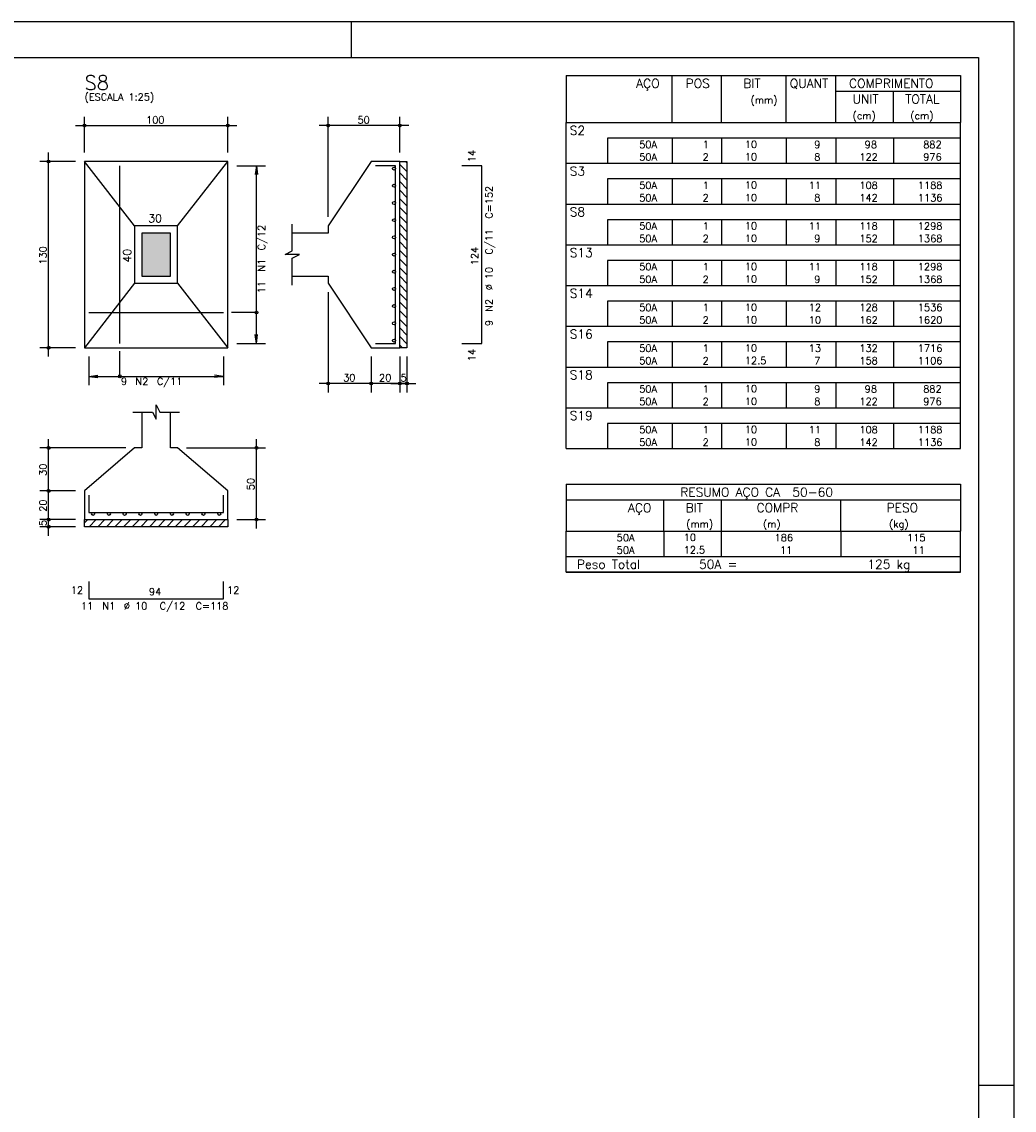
# Model space of a CAD drawing. Extents: x 0 to 84.1, y 0 to 59.4.
# Tile 6 of 6: x 56.4 to 84.1, y 29 to 59.4. Entities that reach past the tile are written whole.
import ezdxf

# ---------------------------------------------------------------- set-up
doc = ezdxf.new("R2010")
doc.units = 0
doc.header["$MEASUREMENT"] = 0
for name, color, linetype in [('1', 1, 'CONTINUOUS'), ('2', 2, 'CONTINUOUS'), ('3', 3, 'CONTINUOUS'), ('6', 6, 'CONTINUOUS'), ('7', 7, 'CONTINUOUS'), ('9', 9, 'CONTINUOUS')]:
    doc.layers.add(name, color=color, linetype=linetype)
doc.styles.get("Standard").update_dxf_attribs({"font": 'ROMANS.SHX'})

msp = doc.modelspace()

# ---------------------------------------------------------------- linework, layer by layer
at = {"layer": '1', "linetype": 'Continuous'}
for p, q in [((66.9528, 55.4191), (67.1528, 55.2191)), ((67.112316, 55.5), (67.1528, 55.459516)), ((66.9528, 55.178683), (67.1528, 54.978683)), ((66.9528, 54.938267), (67.1528, 54.738267)), ((66.9528, 54.697851), (67.1528, 54.497851)), ((66.9528, 54.457434), (67.1528, 54.257434)), ((66.9528, 54.217018), (67.1528, 54.017018)), ((66.9528, 53.976602), (67.1528, 53.776602)), ((66.9528, 53.736185), (67.1528, 53.536185)), ((66.9528, 53.495769), (67.1528, 53.295769)), ((66.9528, 53.255353), (67.1528, 53.055353)), ((66.9528, 53.014936), (67.1528, 52.814936)), ((66.9528, 52.77452), (67.1528, 52.57452)), ((66.9528, 52.534104), (67.1528, 52.334104)), ((66.9528, 52.293688), (67.1528, 52.093688)), ((66.9528, 52.053271), (67.1528, 51.853271)), ((66.9528, 51.812855), (67.1528, 51.612855)), ((66.9528, 51.572439), (67.1528, 51.372439)), ((66.9528, 51.332022), (67.1528, 51.132022)), ((66.9528, 51.091606), (67.1528, 50.891606)), ((66.9528, 50.85119), (67.1528, 50.65119)), ((66.9528, 50.610773), (67.1528, 50.410773)), ((66.9528, 50.370357), (67.023157, 50.3)), ((58.1528, 45.410736), (58.242064, 45.5)), ((58.282481, 45.3), (58.482481, 45.5)), ((58.522897, 45.3), (58.722897, 45.5)), ((58.763313, 45.3), (58.963313, 45.5)), ((59.003729, 45.3), (59.203729, 45.5)), ((59.244146, 45.3), (59.444146, 45.5)), ((59.484562, 45.3), (59.684562, 45.5)), ((59.724978, 45.3), (59.924978, 45.5)), ((59.965395, 45.3), (60.165395, 45.5)), ((60.205811, 45.3), (60.405811, 45.5)), ((60.446227, 45.3), (60.646227, 45.5)), ((60.686644, 45.3), (60.886644, 45.5)), ((60.92706, 45.3), (61.12706, 45.5)), ((61.167476, 45.3), (61.367476, 45.5)), ((61.407892, 45.3), (61.607892, 45.5)), ((61.648309, 45.3), (61.848309, 45.5)), ((61.888725, 45.3), (62.088725, 45.5)), ((62.129141, 45.3), (62.1528, 45.323659))]:
    msp.add_line(p, q, dxfattribs=at)
for points in [[(66.9528, 50.3), (66.9528, 55.5), (67.1528, 55.5), (67.1528, 50.3), (66.9528, 50.3)], [(58.1528, 45.5), (62.1528, 45.5), (62.1528, 45.3), (58.1528, 45.3), (58.1528, 45.5)]]:
    msp.add_lwpolyline(points, dxfattribs=at)
at = {"layer": '2', "linetype": 'Continuous'}
for p, q in [((84.100006, 59.400002), (0, 59.400002)), ((65.600006, 58.400002), (65.600006, 59.400002)), ((84.100006, 0), (84.100006, 59.400002)), ((71.6, 57.897501), (71.6, 56.585001)), ((71.6, 57.897501), (82.6, 57.897501)), ((74.55, 56.585001), (74.55, 57.897501)), ((75.93, 56.585001), (75.93, 57.897501)), ((77.74, 56.585001), (77.74, 57.897501)), ((79.12, 56.585001), (79.12, 57.897501)), ((82.6, 57.897501), (82.6, 56.585001)), ((79.12, 57.460001), (82.6, 57.460001)), ((80.73, 56.585001), (80.73, 57.460001)), ((58.1528, 55.75), (58.1528, 56.75)), ((62.1528, 55.75), (62.1528, 56.75)), ((64.9528, 53.95), (64.9528, 56.75)), ((66.9528, 55.75), (66.9528, 56.75)), ((71.6, 56.585001), (82.6, 56.585001)), ((71.6, 56.147501), (71.6, 56.585001)), ((71.6, 56.585001), (82.6, 56.585001)), ((82.6, 56.147501), (82.6, 56.585001)), ((57.9028, 56.5), (62.4028, 56.5)), ((67.2028, 56.5), (64.7028, 56.5)), ((71.6, 55.797501), (71.6, 56.147501)), ((82.6, 56.147501), (72.75, 56.147501)), ((72.75, 56.147501), (72.75, 55.797501)), ((74.55, 56.147501), (74.55, 55.797501)), ((75.93, 56.147501), (75.93, 55.797501)), ((77.74, 56.147501), (77.74, 55.797501)), ((79.12, 56.147501), (79.12, 55.797501)), ((80.73, 56.147501), (80.73, 55.797501)), ((82.6, 55.797501), (82.6, 56.147501)), ((57.1528, 50.05), (57.1528, 55.75)), ((71.6, 55.447501), (71.6, 55.797501)), ((72.75, 55.797501), (72.75, 55.447501)), ((74.55, 55.797501), (74.55, 55.447501)), ((75.93, 55.797501), (75.93, 55.447501)), ((77.74, 55.797501), (77.74, 55.447501)), ((79.12, 55.797501), (79.12, 55.447501)), ((80.73, 55.797501), (80.73, 55.447501)), ((82.6, 55.447501), (82.6, 55.797501)), ((57.9028, 55.5), (56.9028, 55.5)), ((58.1528, 55.5), (58.1528, 55.5)), ((58.1528, 55.5), (58.1528, 55.5)), ((62.1528, 55.5), (62.1528, 55.5)), ((62.1528, 55.38), (62.1528, 55.38)), ((62.4028, 55.38), (63.2028, 55.38)), ((62.9528, 55.38), (62.920168, 55.132139)), ((62.9528, 50.42), (62.9528, 55.38)), ((62.9528, 55.38), (62.985432, 55.132139)), ((66.9528, 55.5), (66.9528, 55.5)), ((71.6, 55.010001), (71.6, 55.447501)), ((71.6, 55.447501), (82.6, 55.447501)), ((82.6, 55.010001), (82.6, 55.447501)), ((71.6, 54.660001), (71.6, 55.010001)), ((82.6, 55.010001), (72.75, 55.010001)), ((72.75, 55.010001), (72.75, 54.660001)), ((74.55, 55.010001), (74.55, 54.660001)), ((75.93, 55.010001), (75.93, 54.660001)), ((77.74, 55.010001), (77.74, 54.660001)), ((79.12, 55.010001), (79.12, 54.660001)), ((80.73, 55.010001), (80.73, 54.660001)), ((82.6, 54.660001), (82.6, 55.010001)), ((71.6, 54.310001), (71.6, 54.660001)), ((72.75, 54.660001), (72.75, 54.310001)), ((74.55, 54.660001), (74.55, 54.310001)), ((75.93, 54.660001), (75.93, 54.310001)), ((77.74, 54.660001), (77.74, 54.310001)), ((79.12, 54.660001), (79.12, 54.310001)), ((80.73, 54.660001), (80.73, 54.310001)), ((82.6, 54.310001), (82.6, 54.660001)), ((71.6, 53.872501), (71.6, 54.310001)), ((71.6, 54.310001), (82.6, 54.310001)), ((82.6, 53.872501), (82.6, 54.310001)), ((71.6, 53.522501), (71.6, 53.872501)), ((82.6, 53.872501), (72.75, 53.872501)), ((72.75, 53.872501), (72.75, 53.522501)), ((74.55, 53.872501), (74.55, 53.522501)), ((75.93, 53.872501), (75.93, 53.522501)), ((77.74, 53.872501), (77.74, 53.522501)), ((79.12, 53.872501), (79.12, 53.522501)), ((80.73, 53.872501), (80.73, 53.522501)), ((82.6, 53.522501), (82.6, 53.872501)), ((64.9528, 53.7), (64.9528, 53.7)), ((71.6, 53.172501), (71.6, 53.522501)), ((72.75, 53.522501), (72.75, 53.172501)), ((74.55, 53.522501), (74.55, 53.172501)), ((75.93, 53.522501), (75.93, 53.172501)), ((77.74, 53.522501), (77.74, 53.172501)), ((79.12, 53.522501), (79.12, 53.172501)), ((80.73, 53.522501), (80.73, 53.172501)), ((82.6, 53.172501), (82.6, 53.522501)), ((71.6, 52.735001), (71.6, 53.172501)), ((71.6, 53.172501), (82.6, 53.172501)), ((82.6, 52.735001), (82.6, 53.172501)), ((71.6, 52.385001), (71.6, 52.735001)), ((82.6, 52.735001), (72.75, 52.735001)), ((72.75, 52.735001), (72.75, 52.385001)), ((74.55, 52.735001), (74.55, 52.385001)), ((75.93, 52.735001), (75.93, 52.385001)), ((77.74, 52.735001), (77.74, 52.385001)), ((79.12, 52.735001), (79.12, 52.385001)), ((80.73, 52.735001), (80.73, 52.385001)), ((82.6, 52.385001), (82.6, 52.735001)), ((71.6, 52.035002), (71.6, 52.385001)), ((72.75, 52.385001), (72.75, 52.035002)), ((74.55, 52.385001), (74.55, 52.035002)), ((75.93, 52.385001), (75.93, 52.035002)), ((77.74, 52.385001), (77.74, 52.035002)), ((79.12, 52.385001), (79.12, 52.035002)), ((80.73, 52.385001), (80.73, 52.035002)), ((82.6, 52.035002), (82.6, 52.385001)), ((64.9528, 52.1), (64.9528, 52.1)), ((71.6, 51.597502), (71.6, 52.035002)), ((71.6, 52.035002), (82.6, 52.035002)), ((82.6, 51.597502), (82.6, 52.035002)), ((64.9528, 51.85), (64.9528, 49.05)), ((71.6, 51.247502), (71.6, 51.597502)), ((82.6, 51.597502), (72.75, 51.597502)), ((72.75, 51.597502), (72.75, 51.247502)), ((74.55, 51.597502), (74.55, 51.247502)), ((75.93, 51.597502), (75.93, 51.247502)), ((77.74, 51.597502), (77.74, 51.247502)), ((79.12, 51.597502), (79.12, 51.247502)), ((80.73, 51.597502), (80.73, 51.247502)), ((82.6, 51.247502), (82.6, 51.597502)), ((71.6, 50.897502), (71.6, 51.247502)), ((72.75, 51.247502), (72.75, 50.897502)), ((74.55, 51.247502), (74.55, 50.897502)), ((75.93, 51.247502), (75.93, 50.897502)), ((77.74, 51.247502), (77.74, 50.897502)), ((79.12, 51.247502), (79.12, 50.897502)), ((80.73, 51.247502), (80.73, 50.897502)), ((82.6, 50.897502), (82.6, 51.247502)), ((71.6, 50.460002), (71.6, 50.897502)), ((71.6, 50.897502), (82.6, 50.897502)), ((82.6, 50.460002), (82.6, 50.897502)), ((62.9528, 50.42), (62.920168, 50.667861)), ((62.9528, 50.42), (62.985432, 50.667861)), ((71.6, 50.110002), (71.6, 50.460002)), ((82.6, 50.460002), (72.75, 50.460002)), ((72.75, 50.460002), (72.75, 50.110002)), ((74.55, 50.460002), (74.55, 50.110002)), ((75.93, 50.460002), (75.93, 50.110002)), ((77.74, 50.460002), (77.74, 50.110002)), ((79.12, 50.460002), (79.12, 50.110002)), ((80.73, 50.460002), (80.73, 50.110002)), ((82.6, 50.110002), (82.6, 50.460002)), ((57.9028, 50.3), (56.9028, 50.3)), ((58.1528, 50.3), (58.1528, 50.3)), ((58.2728, 50.3), (58.2728, 50.3)), ((62.0328, 50.3), (62.0328, 50.3)), ((62.1528, 50.42), (62.1528, 50.42)), ((62.4028, 50.42), (63.2028, 50.42)), ((66.1528, 50.3), (66.1528, 50.3)), ((66.1528, 50.3), (66.1528, 50.3)), ((66.9528, 50.3), (66.9528, 50.3)), ((66.9528, 50.3), (66.9528, 50.3)), ((67.1528, 50.3), (67.1528, 50.3)), ((58.2728, 50.05), (58.2728, 49.25)), ((62.0328, 50.05), (62.0328, 49.25)), ((66.1528, 50.05), (66.1528, 49.05)), ((66.1528, 50.05), (66.1528, 49.05)), ((66.9528, 50.05), (66.9528, 49.05)), ((66.9528, 50.05), (66.9528, 49.05)), ((67.1528, 50.05), (67.1528, 49.05)), ((71.6, 49.760002), (71.6, 50.110002)), ((72.75, 50.110002), (72.75, 49.760002)), ((74.55, 50.110002), (74.55, 49.760002)), ((75.93, 50.110002), (75.93, 49.760002)), ((77.74, 50.110002), (77.74, 49.760002)), ((79.12, 50.110002), (79.12, 49.760002)), ((80.73, 50.110002), (80.73, 49.760002)), ((82.6, 49.760002), (82.6, 50.110002)), ((71.6, 49.322502), (71.6, 49.760002)), ((71.6, 49.760002), (82.6, 49.760002)), ((82.6, 49.322502), (82.6, 49.760002)), ((58.2728, 49.5), (58.520661, 49.532632)), ((58.2728, 49.5), (62.0328, 49.5)), ((58.2728, 49.5), (58.520661, 49.467368)), ((62.0328, 49.5), (61.784939, 49.532632)), ((62.0328, 49.5), (61.784939, 49.467368)), ((66.4028, 49.3), (64.7028, 49.3)), ((67.2028, 49.3), (65.9028, 49.3)), ((66.7028, 49.3), (67.4028, 49.3)), ((71.6, 48.972502), (71.6, 49.322502)), ((82.6, 49.322502), (72.75, 49.322502)), ((72.75, 49.322502), (72.75, 48.972502)), ((74.55, 49.322502), (74.55, 48.972502)), ((75.93, 49.322502), (75.93, 48.972502)), ((77.74, 49.322502), (77.74, 48.972502)), ((79.12, 49.322502), (79.12, 48.972502)), ((80.73, 49.322502), (80.73, 48.972502)), ((82.6, 48.972502), (82.6, 49.322502)), ((71.6, 48.622502), (71.6, 48.972502)), ((72.75, 48.972502), (72.75, 48.622502)), ((74.55, 48.972502), (74.55, 48.622502)), ((75.93, 48.972502), (75.93, 48.622502)), ((77.74, 48.972502), (77.74, 48.622502)), ((79.12, 48.972502), (79.12, 48.622502)), ((80.73, 48.972502), (80.73, 48.622502)), ((82.6, 48.622502), (82.6, 48.972502)), ((71.6, 48.185002), (71.6, 48.622502)), ((71.6, 48.622502), (82.6, 48.622502)), ((82.6, 48.185002), (82.6, 48.622502)), ((71.6, 47.835002), (71.6, 48.185002)), ((82.6, 48.185002), (72.75, 48.185002)), ((72.75, 48.185002), (72.75, 47.835002)), ((74.55, 48.185002), (74.55, 47.835002)), ((75.93, 48.185002), (75.93, 47.835002)), ((77.74, 48.185002), (77.74, 47.835002)), ((79.12, 48.185002), (79.12, 47.835002)), ((80.73, 48.185002), (80.73, 47.835002)), ((82.6, 47.835002), (82.6, 48.185002)), ((57.1528, 46.05), (57.1528, 47.75)), ((62.9528, 45.25), (62.9528, 47.75)), ((71.6, 47.485002), (71.6, 47.835002)), ((72.75, 47.835002), (72.75, 47.485002)), ((74.55, 47.835002), (74.55, 47.485002)), ((75.93, 47.835002), (75.93, 47.485002)), ((77.74, 47.835002), (77.74, 47.485002)), ((79.12, 47.835002), (79.12, 47.485002)), ((80.73, 47.835002), (80.73, 47.485002)), ((82.6, 47.485002), (82.6, 47.835002)), ((59.3028, 47.5), (56.9028, 47.5)), ((59.5528, 47.5), (59.5528, 47.5)), ((60.7528, 47.5), (60.7528, 47.5)), ((61.0028, 47.5), (63.2028, 47.5)), ((71.6, 47.485002), (82.6, 47.485002)), ((57.1528, 45.25), (57.1528, 46.55)), ((57.9028, 46.3), (56.9028, 46.3)), ((57.9028, 46.3), (56.9028, 46.3)), ((58.1528, 46.3), (58.1528, 46.3)), ((58.1528, 46.3), (58.1528, 46.3)), ((71.6, 46.485002), (71.6, 45.172502)), ((71.6, 46.485002), (82.6, 46.485002)), ((82.6, 46.485002), (82.6, 45.172502)), ((71.6, 46.047502), (82.6, 46.047502)), ((74.32, 45.172502), (74.32, 46.047502)), ((75.93, 45.172502), (75.93, 46.047502)), ((79.265, 45.172502), (79.265, 46.047502)), ((57.1528, 45.05), (57.1528, 45.75)), ((57.9028, 45.5), (56.9028, 45.5)), ((57.9028, 45.5), (56.9028, 45.5)), ((57.9028, 45.3), (56.9028, 45.3)), ((58.1528, 45.5), (58.1528, 45.5)), ((58.1528, 45.5), (58.1528, 45.5)), ((58.1528, 45.3), (58.1528, 45.3)), ((62.1528, 45.5), (62.1528, 45.5)), ((62.4028, 45.5), (63.2028, 45.5)), ((71.6, 45.172502), (82.6, 45.172502)), ((71.6, 44.822502), (71.6, 45.172502)), ((74.32, 45.172502), (74.32, 44.822502)), ((75.93, 44.822502), (75.93, 45.172502)), ((79.265, 45.172502), (79.265, 44.822502)), ((82.6, 44.822502), (82.6, 45.172502)), ((71.6, 44.472502), (71.6, 44.822502)), ((74.32, 44.822502), (74.32, 44.472502)), ((75.93, 44.472502), (75.93, 44.822502)), ((79.265, 44.822502), (79.265, 44.472502)), ((82.6, 44.472502), (82.6, 44.822502)), ((71.6, 44.472502), (82.6, 44.472502)), ((71.6, 44.035002), (71.6, 44.472502)), ((71.6, 44.472502), (82.6, 44.472502)), ((82.6, 44.035002), (82.6, 44.472502)), ((82.6, 44.035002), (71.6, 44.035002)), ((71.6, 44.035002), (82.6, 44.035002)), ((84.100006, 29.700001), (83.100006, 29.700001))]:
    msp.add_line(p, q, dxfattribs=at)
for points in [[(83.100006, 1), (2.5, 1), (2.5, 58.400002), (83.100006, 58.400002), (83.100006, 1)], [(58.1528, 50.3), (62.1528, 50.3), (62.1528, 55.5), (58.1528, 55.5), (58.1528, 50.3)], [(59.5528, 53.7), (58.1528, 55.5)], [(60.7528, 53.7), (62.1528, 55.5)], [(63.9528, 52.3), (64.9528, 52.3), (64.9528, 52.1), (66.1528, 50.3), (66.9528, 50.3), (66.9528, 55.5), (66.1528, 55.5), (64.9528, 53.7), (64.9528, 53.5), (63.9528, 53.5)], [(59.5528, 52.1), (60.7528, 52.1), (60.7528, 53.7), (59.5528, 53.7), (59.5528, 52.1)], [(59.7528, 52.3), (60.5528, 52.3), (60.5528, 53.5), (59.7528, 53.5), (59.7528, 52.3)], [(63.9528, 52.05), (63.9528, 52.8), (64.1528, 52.9), (63.7528, 52.9), (63.9528, 53), (63.9528, 53.75)], [(59.5528, 52.1), (58.1528, 50.3)], [(60.7528, 52.1), (62.1528, 50.3)], [(62.9528, 51.285), (62.2528, 51.285)], [(59.1378, 49.5), (59.1378, 50.2)], [(59.5028, 48.5), (60.0528, 48.5), (60.1528, 48.3), (60.1528, 48.7), (60.2528, 48.5), (60.8028, 48.5)], [(59.7528, 48.5), (59.7528, 47.5), (59.5528, 47.5), (58.1528, 46.3), (58.1528, 45.5), (62.1528, 45.5), (62.1528, 46.3), (60.7528, 47.5), (60.5528, 47.5), (60.5528, 48.5)]]:
    msp.add_lwpolyline(points, dxfattribs=at)
for centre, radius in [((58.1528, 56.5), 0.04), ((62.1528, 56.5), 0.04), ((64.9528, 56.5), 0.04), ((66.9528, 56.5), 0.04), ((58.1528, 56.5), 0.02), ((62.1528, 56.5), 0.02), ((64.9528, 56.5), 0.02), ((66.9528, 56.5), 0.02), ((57.1528, 55.5), 0.04), ((57.1528, 55.5), 0.02), ((62.9528, 51.285), 0.04), ((57.1528, 50.3), 0.04), ((57.1528, 50.3), 0.02), ((59.1378, 49.5), 0.04), ((64.9528, 49.3), 0.04), ((64.9528, 49.3), 0.02), ((66.1528, 49.3), 0.04), ((66.1528, 49.3), 0.04), ((66.1528, 49.3), 0.02), ((66.1528, 49.3), 0.02), ((66.9528, 49.3), 0.04), ((66.9528, 49.3), 0.04), ((66.9528, 49.3), 0.02), ((66.9528, 49.3), 0.02), ((67.1528, 49.3), 0.04), ((67.1528, 49.3), 0.02), ((57.1528, 47.5), 0.04), ((57.1528, 47.5), 0.02), ((62.9528, 47.5), 0.04), ((62.9528, 47.5), 0.02), ((57.1528, 46.3), 0.04), ((57.1528, 46.3), 0.04), ((57.1528, 46.3), 0.02), ((57.1528, 46.3), 0.02), ((57.1528, 45.5), 0.04), ((57.1528, 45.5), 0.04), ((57.1528, 45.3), 0.04), ((57.1528, 45.5), 0.02), ((57.1528, 45.5), 0.02), ((57.1528, 45.3), 0.02), ((62.9528, 45.5), 0.04), ((62.9528, 45.5), 0.02)]:
    msp.add_circle(centre, radius, dxfattribs=at)
at = {"layer": '3', "linetype": 'Continuous'}
for centre in [(66.79149, 55.3), (66.79149, 54.82), (66.79149, 54.34), (66.79149, 53.86), (66.79149, 53.38), (66.79149, 52.9), (66.79149, 52.42), (66.79149, 51.94), (66.79149, 51.46), (66.79149, 50.98), (66.79149, 50.5), (58.3928, 45.65869), (58.8328, 45.65869), (59.2728, 45.65869), (59.7128, 45.65869), (60.1528, 45.65869), (60.5928, 45.65869), (61.0328, 45.65869), (61.4728, 45.65869), (61.9128, 45.65869)]:
    msp.add_circle(centre, 0.04131, dxfattribs=at)
at = {"layer": '6', "linetype": 'Continuous'}
for p, q in [((59.1378, 50.42), (59.1378, 55.38)), ((66.8328, 55.38), (66.2728, 55.38)), ((66.8328, 50.42), (66.8328, 55.38)), ((69.2428, 55.38), (68.6828, 55.38)), ((69.2428, 50.42), (69.2428, 55.38)), ((58.2728, 51.285), (62.0328, 51.285)), ((66.2728, 50.42), (66.8328, 50.42)), ((68.6828, 50.42), (69.2428, 50.42)), ((58.2728, 46.18), (58.2728, 45.7)), ((62.0328, 45.7), (62.0328, 46.18)), ((58.2728, 45.7), (62.0328, 45.7)), ((58.2728, 43.77), (58.2728, 43.29)), ((62.0328, 43.29), (62.0328, 43.77)), ((58.2728, 43.29), (62.0328, 43.29))]:
    msp.add_line(p, q, dxfattribs=at)
at = {"layer": '9', "linetype": 'Continuous'}
for points in [[(59.7528, 52.3), (60.5528, 52.3), (60.5528, 53.5)], [(59.7528, 52.3), (60.5528, 53.5), (59.7528, 53.5)], [(59.7528, 52.3), (59.7528, 53.5), (59.7528, 52.3)]]:
    msp.add_solid(points, dxfattribs=at)

# ---------------------------------------------------------------- texts
at = {"layer": '2', "linetype": 'Continuous'}
for s, height, p in [('AÇO', 0.25, (73.54958, 57.553751)), ('POS', 0.25, (74.93, 57.553751)), ('BIT', 0.25, (76.54, 57.553751)), ('QUANT', 0.25, (77.836489, 57.553751)), ('COMPRIMENTO', 0.25, (79.489469, 57.553751)), ('(ESCALA 1:25)', 0.2, (58.1528, 57.2)), ('(mm)', 0.2, (76.74, 57.116251)), ('UNIT', 0.25, (79.586854, 57.116251)), ('TOTAL', 0.25, (81.059307, 57.116251)), ('(cm)', 0.2, (79.586854, 56.678751)), ('(cm)', 0.2, (81.196854, 56.678751)), ('100', 0.2, (59.8728, 56.56)), ('50', 0.2, (65.7728, 56.56)), ('S2', 0.25, (71.695798, 56.241251)), ('     50A', 0.2, (72.889661, 55.872501)), ('  1', 0.2, (75.13, 55.872501)), ('   10  ', 0.2, (76.136543, 55.878545)), ('    9', 0.2, (77.92, 55.872501)), ('    98', 0.2, (79.33, 55.872501)), ('    882', 0.2, (80.963622, 55.872501)), ('     50A', 0.2, (72.889661, 55.522501)), ('  2', 0.2, (75.13, 55.522501)), ('   10  ', 0.2, (76.136543, 55.528545)), ('    8', 0.2, (77.92, 55.522501)), ('   122', 0.2, (79.33, 55.522501)), ('    976', 0.2, (80.963622, 55.522501)), ('S3', 0.25, (71.695798, 55.103751)), ('     50A', 0.2, (72.889661, 54.735001)), ('  1', 0.2, (75.13, 54.735001)), ('   10  ', 0.2, (76.136543, 54.741045)), ('   11', 0.2, (77.92, 54.735001)), ('   108', 0.2, (79.33, 54.735001)), ('   1188', 0.2, (80.963622, 54.735001)), ('     50A', 0.2, (72.889661, 54.385001)), ('  2', 0.2, (75.13, 54.385001)), ('   10  ', 0.2, (76.136543, 54.391045)), ('    8', 0.2, (77.92, 54.385001)), ('   142', 0.2, (79.33, 54.385001)), ('   1136', 0.2, (80.963622, 54.385001)), ('S8', 0.25, (71.695798, 53.966251)), ('30', 0.22, (59.9328, 53.8)), ('     50A', 0.2, (72.889661, 53.597501)), ('  1', 0.2, (75.13, 53.597501)), ('   10  ', 0.2, (76.136543, 53.603545)), ('   11', 0.2, (77.92, 53.597501)), ('   118', 0.2, (79.33, 53.597501)), ('   1298', 0.2, (80.963622, 53.597501)), ('     50A', 0.2, (72.889661, 53.247501)), ('  2', 0.2, (75.13, 53.247501)), ('   10  ', 0.2, (76.136543, 53.253545)), ('    9', 0.2, (77.92, 53.247501)), ('   152', 0.2, (79.33, 53.247501)), ('   1368', 0.2, (80.963622, 53.247501)), ('S13', 0.25, (71.695798, 52.828751)), ('     50A', 0.2, (72.889661, 52.460001)), ('  1', 0.2, (75.13, 52.460001)), ('   10  ', 0.2, (76.136543, 52.466045)), ('   11', 0.2, (77.92, 52.460001)), ('   118', 0.2, (79.33, 52.460001)), ('   1298', 0.2, (80.963622, 52.460001)), ('     50A', 0.2, (72.889661, 52.110001)), ('  2', 0.2, (75.13, 52.110001)), ('   10  ', 0.2, (76.136543, 52.116045)), ('    9', 0.2, (77.92, 52.110001)), ('   152', 0.2, (79.33, 52.110001)), ('   1368', 0.2, (80.963622, 52.110001)), ('S14', 0.25, (71.695798, 51.691252)), ('     50A', 0.2, (72.889661, 51.322501)), ('  1', 0.2, (75.13, 51.322501)), ('   10  ', 0.2, (76.136543, 51.328545)), ('   12', 0.2, (77.92, 51.322501)), ('   128', 0.2, (79.33, 51.322501)), ('   1536', 0.2, (80.963622, 51.322501)), ('     50A', 0.2, (72.889661, 50.972502)), ('  2', 0.2, (75.13, 50.972502)), ('   10  ', 0.2, (76.136543, 50.978545)), ('   10', 0.2, (77.92, 50.972502)), ('   162', 0.2, (79.33, 50.972502)), ('   1620', 0.2, (80.963622, 50.972502)), ('S16', 0.25, (71.695798, 50.553752)), ('     50A', 0.2, (72.889661, 50.185002)), ('  1', 0.2, (75.13, 50.185002)), ('   10  ', 0.2, (76.136543, 50.191046)), ('   13', 0.2, (77.92, 50.185002)), ('   132', 0.2, (79.33, 50.185002)), ('   1716', 0.2, (80.963622, 50.185002)), ('     50A', 0.2, (72.889661, 49.835002)), ('  2', 0.2, (75.13, 49.835002)), ('   12.5', 0.2, (76.136543, 49.841046)), ('    7', 0.2, (77.92, 49.835002)), ('   158', 0.2, (79.33, 49.835002)), ('   1106', 0.2, (80.963622, 49.835002)), ('30', 0.2, (65.3728, 49.36)), ('20', 0.2, (66.3728, 49.36)), ('5', 0.2, (66.9728, 49.36)), ('S18', 0.25, (71.695798, 49.416252)), ('9', 0.2, (59.1728, 49.26)), ('N2', 0.2, (59.5728, 49.26)), ('C/11', 0.2, (60.1728, 49.26)), ('     50A', 0.2, (72.889661, 49.047502)), ('  1', 0.2, (75.13, 49.047502)), ('   10  ', 0.2, (76.136543, 49.053546)), ('    9', 0.2, (77.92, 49.047502)), ('    98', 0.2, (79.33, 49.047502)), ('    882', 0.2, (80.963622, 49.047502)), ('     50A', 0.2, (72.889661, 48.697502)), ('  2', 0.2, (75.13, 48.697502)), ('   10  ', 0.2, (76.136543, 48.703546)), ('    8', 0.2, (77.92, 48.697502)), ('   122', 0.2, (79.33, 48.697502)), ('    976', 0.2, (80.963622, 48.697502)), ('S19', 0.25, (71.695798, 48.278752)), ('     50A', 0.2, (72.889661, 47.910002)), ('  1', 0.2, (75.13, 47.910002)), ('   10  ', 0.2, (76.136543, 47.916046)), ('   11', 0.2, (77.92, 47.910002)), ('   108', 0.2, (79.33, 47.910002)), ('   1188', 0.2, (80.963622, 47.910002)), ('     50A', 0.2, (72.889661, 47.560002)), ('  2', 0.2, (75.13, 47.560002)), ('   10  ', 0.2, (76.136543, 47.566046)), ('    8', 0.2, (77.92, 47.560002)), ('   142', 0.2, (79.33, 47.560002)), ('   1136', 0.2, (80.963622, 47.560002)), ('RESUMO AÇO CA  50-60', 0.25, (74.780497, 46.141252)), ('AÇO', 0.25, (73.31958, 45.703752)), ('BIT', 0.25, (74.93, 45.703752)), ('COMPR', 0.25, (76.908841, 45.707353)), ('PESO', 0.25, (80.53784, 45.707353)), ('(mm)', 0.2, (74.943861, 45.276253)), ('(m)', 0.2, (77.086146, 45.276253)), ('(kg)', 0.2, (80.606442, 45.276253)), ('     50A', 0.2, (72.259661, 44.897502)), ('   10  ', 0.2, (74.426542, 44.903546)), ('     186', 0.2, (76.667658, 44.897503)), ('    115', 0.2, (80.515265, 44.897503)), ('     50A', 0.2, (72.259661, 44.547502)), ('   12.5', 0.2, (74.426542, 44.553546)), ('      11', 0.2, (76.667658, 44.547502)), ('     11', 0.2, (80.515265, 44.547502)), ('Peso Total        50A =', 0.25, (71.892829, 44.128752)), ('    125 kg', 0.25, (79.257004, 44.128752)), ('12', 0.2, (57.7728, 43.43)), ('94', 0.2, (59.9528, 43.39)), ('12', 0.2, (62.1328, 43.43)), ('11', 0.2, (58.0528, 42.99)), ('N1', 0.2, (58.6528, 42.99)), ('%%c 10', 0.2, (59.2528, 42.99)), ('C/12', 0.2, (60.2528, 42.99)), ('C=118', 0.2, (61.2528, 42.99))]:
    msp.add_text(s, height=height, dxfattribs=at).set_placement(p)
for s, height, p in [('14', 0.2, (69.0628, 55.48)), ('C=152', 0.2, (69.5428, 53.9)), ('C/12', 0.2, (63.1928, 53.02)), ('C/11', 0.2, (69.5428, 52.9)), ('130', 0.2, (57.0928, 52.62)), ('40', 0.22, (59.4528, 52.68)), ('124', 0.2, (69.1428, 52.6)), ('N1', 0.2, (63.1928, 52.42)), ('%%c 10', 0.2, (69.5428, 51.9)), ('11', 0.2, (63.1928, 51.82)), ('N2', 0.2, (69.5428, 51.3)), ('9', 0.2, (69.5428, 50.9)), ('14', 0.2, (69.0628, 49.92)), ('30', 0.2, (57.0928, 46.72)), ('50', 0.2, (62.8928, 46.32)), ('20', 0.2, (57.0928, 45.72)), ('5', 0.2, (57.0928, 45.32))]:
    msp.add_text(s, height=height, rotation=90, dxfattribs=at).set_placement(p)
at = {"layer": '7', "linetype": 'Continuous'}
msp.add_text('S8', height=0.4, dxfattribs=at).set_placement((58.1528, 57.5))

doc.saveas('drawing.dxf')
